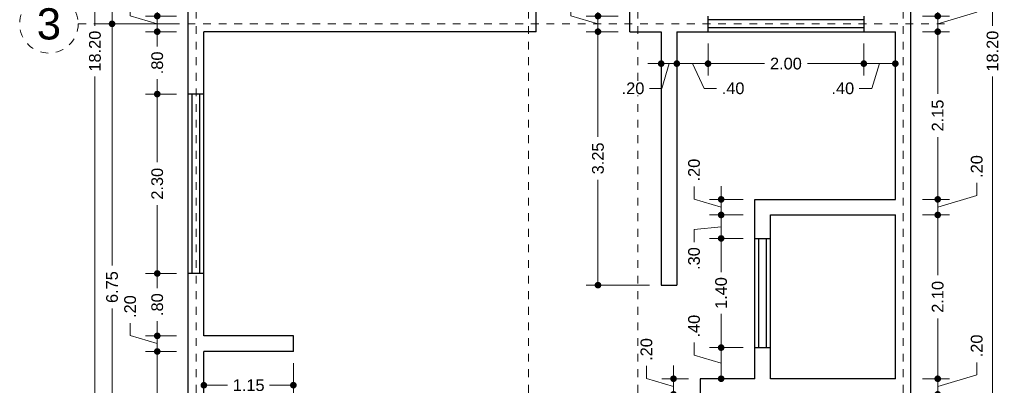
# Model space of a CAD drawing. Header units: millimetres. Extents: x -2.4 to 10.2, y -6 to 15.
# Tile 4 of 6: x -2.4 to 10.2, y 1 to 5.7. Entities that reach past the tile are written whole.
import ezdxf
from ezdxf.enums import TextEntityAlignment as Align

# ---------------------------------------------------------------- set-up
doc = ezdxf.new("R2010")
doc.units = ezdxf.units.MM
doc.header["$LTSCALE"] = 0.001
doc.linetypes.add('CENTER2', pattern=[28.575, 19.05, -3.175, 3.175, -3.175])
for name, color, linetype, lineweight in [('Cotas', 7, 'Continuous', 18), ('Ejes', 7, 'CENTER2', 5), ('Muros', 7, 'Continuous', 30), ('Ventanas', 250, 'Continuous', 25)]:
    doc.layers.add(name, color=color, linetype=linetype, lineweight=lineweight)
doc.styles.get("Standard").update_dxf_attribs({"font": 'arial.ttf'})
doc.dimstyles.new('1-100', dxfattribs={"dimscale": 100, "dimtxt": 0.0015, "dimasz": 0.00085, "dimexe": 0.0015, "dimexo": 0.0015, "dimgap": 0.0008, "dimtad": 0, "dimzin": 4, "dimdsep": 46, "dimtxsty": 'Standard', "dimblk": 'DOT', "dimcen": 0.0009, "dimclrd": 256, "dimclre": 256, "dimclrt": 256, "dimadec": 0, "dimazin": 0, "dimtfac": 1, "dimtofl": 0, "dimtmove": 1, "dimatfit": 2, "dimfxl": 0.0015, "dimtfill": 1, "dimtolj": 1, "dimtzin": 4, "dimlwd": -1, "dimlwe": -1, "dimarcsym": 0})

# ---------------------------------------------------------------- blocks, each defined once
blk = doc.blocks.new('_DOT')
at = {"color": 0, "linetype": 'ByBlock'}
blk.add_line((-0.5, 0), (-1, 0), dxfattribs=at)
at = {"color": 0, "linetype": 'ByBlock', "const_width": 0.5}
blk.add_lwpolyline([(-0.25, 0, 1), (0.25, 0, 1)], format="xyb", close=True, dxfattribs=at)
blk = doc.blocks.new('*D89')
at = {"layer": 'Cotas', "transparency": 16777216}
for p, q in [((-0.361, 14.4), (-1.555, 14.4)), ((-1.405, 14.315), (-1.405, 5.626)), ((-1.405, -3.715), (-1.405, 4.974)), ((3.9, -3.8), (-1.555, -3.8))]:
    blk.add_line(p, q, dxfattribs=at)
at = {"layer": 'Defpoints', "color": 0, "transparency": 16777216}
for p in [(-1.405, 14.4), (-0.211, 14.4), (4.05, -3.8)]:
    blk.add_point(p, dxfattribs=at)
at = {"layer": 'Cotas', "transparency": 16777216, "xscale": 0.08499999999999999, "yscale": 0.08499999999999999, "zscale": 0.08499999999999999}
for p, rotation in [((-1.405, 14.4), 90), ((-1.405, -3.8), 270)]:
    blk.add_blockref('_DOT', p, dxfattribs=dict(at, rotation=rotation))
at = {"layer": 'Cotas', "transparency": 16777216, "insert": (-1.405, 5.3), "char_height": 0.15, "attachment_point": 5, "rotation": 90, "bg_fill": 3, "box_fill_scale": 1.1, "bg_fill_color": 256, "bg_fill_true_color": 13158600, "bg_fill_transparency": 0}
blk.add_mtext('\\A1;18.20', dxfattribs=at)
blk = doc.blocks.new('*D91')
at = {"layer": 'Cotas', "transparency": 16777216}
for p, q in [((-0.36, 9.85), (-1.336, 9.85)), ((-1.186, 9.765), (-1.186, 8.028)), ((-1.186, 5.735), (-1.186, 7.472)), ((-0.36, 5.65), (-1.336, 5.65))]:
    blk.add_line(p, q, dxfattribs=at)
at = {"layer": 'Defpoints', "color": 0, "transparency": 16777216}
for p in [(-0.21, 9.85), (-1.186, 5.65), (-0.21, 5.65)]:
    blk.add_point(p, dxfattribs=at)
at = {"layer": 'Cotas', "transparency": 16777216, "xscale": 0.08499999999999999, "yscale": 0.08499999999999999, "zscale": 0.08499999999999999}
for p, rotation in [((-1.186, 9.85), 90), ((-1.186, 5.65), 270)]:
    blk.add_blockref('_DOT', p, dxfattribs=dict(at, rotation=rotation))
at = {"layer": 'Cotas', "transparency": 16777216, "insert": (-1.186, 7.75), "char_height": 0.15, "attachment_point": 5, "rotation": 90, "bg_fill": 3, "box_fill_scale": 1.1, "bg_fill_color": 256, "bg_fill_true_color": 13158600, "bg_fill_transparency": 0}
blk.add_mtext('\\A1;4.20', dxfattribs=at)
blk = doc.blocks.new('*D92')
at = {"layer": 'Cotas', "transparency": 16777216}
for p, q in [((-0.36, 5.65), (-1.336, 5.65)), ((-1.186, 5.565), (-1.186, 2.551)), ((-1.186, -1.015), (-1.186, 1.999)), ((-0.36, -1.1), (-1.336, -1.1))]:
    blk.add_line(p, q, dxfattribs=at)
at = {"layer": 'Defpoints', "color": 0, "transparency": 16777216}
for p in [(-0.21, 5.65), (-1.186, -1.1), (-0.21, -1.1)]:
    blk.add_point(p, dxfattribs=at)
at = {"layer": 'Cotas', "transparency": 16777216, "xscale": 0.08499999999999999, "yscale": 0.08499999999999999, "zscale": 0.08499999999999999}
for p, rotation in [((-1.186, 5.65), 90), ((-1.186, -1.1), 270)]:
    blk.add_blockref('_DOT', p, dxfattribs=dict(at, rotation=rotation))
at = {"layer": 'Cotas', "transparency": 16777216, "insert": (-1.186, 2.275), "char_height": 0.15, "attachment_point": 5, "rotation": 90, "bg_fill": 3, "box_fill_scale": 1.1, "bg_fill_color": 256, "bg_fill_true_color": 13158600, "bg_fill_transparency": 0}
blk.add_mtext('\\A1;6.75', dxfattribs=at)
blk = doc.blocks.new('*D94')
at = {"layer": 'Cotas', "transparency": 16777216}
for p, q in [((-0.36, 1.45), (-0.757, 1.45)), ((-0.607, 1.365), (-0.607, 0.502)), ((-0.607, -0.915), (-0.607, -0.052)), ((-0.36, -1), (-0.757, -1))]:
    blk.add_line(p, q, dxfattribs=at)
at = {"layer": 'Defpoints', "color": 0, "transparency": 16777216}
for p in [(-0.607, 1.45), (-0.21, 1.45), (-0.21, -1)]:
    blk.add_point(p, dxfattribs=at)
at = {"layer": 'Cotas', "transparency": 16777216, "xscale": 0.08499999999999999, "yscale": 0.08499999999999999, "zscale": 0.08499999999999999}
for p, rotation in [((-0.607, 1.45), 90), ((-0.607, -1), 270)]:
    blk.add_blockref('_DOT', p, dxfattribs=dict(at, rotation=rotation))
at = {"layer": 'Cotas', "transparency": 16777216, "insert": (-0.607, 0.225), "char_height": 0.15, "attachment_point": 5, "rotation": 90, "bg_fill": 3, "box_fill_scale": 1.1, "bg_fill_color": 256, "bg_fill_true_color": 13158600, "bg_fill_transparency": 0}
blk.add_mtext('\\A1;2.45', dxfattribs=at)
blk = doc.blocks.new('*D95')
at = {"layer": 'Cotas', "transparency": 16777216}
for p, q in [((-0.954, 1.654), (-0.954, 1.814)), ((-0.607, 1.735), (-0.607, 1.82)), ((-0.607, 1.55), (-0.954, 1.654)), ((-0.36, 1.65), (-0.757, 1.65)), ((-0.607, 1.45), (-0.607, 1.65)), ((-0.36, 1.45), (-0.757, 1.45)), ((-0.607, 1.365), (-0.607, 1.28))]:
    blk.add_line(p, q, dxfattribs=at)
at = {"layer": 'Defpoints', "color": 0, "transparency": 16777216}
for p in [(-0.607, 1.65), (-0.21, 1.65), (-0.21, 1.45)]:
    blk.add_point(p, dxfattribs=at)
at = {"layer": 'Cotas', "transparency": 16777216, "xscale": 0.08499999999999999, "yscale": 0.08499999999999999, "zscale": 0.08499999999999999}
for p, rotation in [((-0.607, 1.65), 270), ((-0.607, 1.45), 90)]:
    blk.add_blockref('_DOT', p, dxfattribs=dict(at, rotation=rotation))
at = {"layer": 'Cotas', "transparency": 16777216, "insert": (-0.954, 2.025), "char_height": 0.15, "attachment_point": 5, "rotation": 90, "bg_fill": 3, "box_fill_scale": 1.1, "bg_fill_color": 256, "bg_fill_true_color": 13158600, "bg_fill_transparency": 0}
blk.add_mtext('\\A1;.20', dxfattribs=at)
blk = doc.blocks.new('*D96')
at = {"layer": 'Cotas', "transparency": 16777216}
for p, q in [((-0.36, 2.45), (-0.757, 2.45)), ((-0.607, 2.365), (-0.607, 2.261)), ((-0.607, 1.735), (-0.607, 1.839)), ((-0.36, 1.65), (-0.757, 1.65))]:
    blk.add_line(p, q, dxfattribs=at)
at = {"layer": 'Defpoints', "color": 0, "transparency": 16777216}
for p in [(-0.607, 2.45), (-0.21, 2.45), (-0.21, 1.65)]:
    blk.add_point(p, dxfattribs=at)
at = {"layer": 'Cotas', "transparency": 16777216, "xscale": 0.08499999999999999, "yscale": 0.08499999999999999, "zscale": 0.08499999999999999}
for p, rotation in [((-0.607, 2.45), 90), ((-0.607, 1.65), 270)]:
    blk.add_blockref('_DOT', p, dxfattribs=dict(at, rotation=rotation))
at = {"layer": 'Cotas', "transparency": 16777216, "insert": (-0.607, 2.05), "char_height": 0.15, "attachment_point": 5, "rotation": 90, "bg_fill": 3, "box_fill_scale": 1.1, "bg_fill_color": 256, "bg_fill_true_color": 13158600, "bg_fill_transparency": 0}
blk.add_mtext('\\A1;.80', dxfattribs=at)
blk = doc.blocks.new('*D97')
at = {"layer": 'Cotas', "transparency": 16777216}
for p, q in [((-0.36, 4.75), (-0.757, 4.75)), ((-0.607, 4.665), (-0.607, 3.876)), ((-0.607, 2.535), (-0.607, 3.324)), ((-0.36, 2.45), (-0.757, 2.45))]:
    blk.add_line(p, q, dxfattribs=at)
at = {"layer": 'Defpoints', "color": 0, "transparency": 16777216}
for p in [(-0.607, 4.75), (-0.21, 4.75), (-0.21, 2.45)]:
    blk.add_point(p, dxfattribs=at)
at = {"layer": 'Cotas', "transparency": 16777216, "xscale": 0.08499999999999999, "yscale": 0.08499999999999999, "zscale": 0.08499999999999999}
for p, rotation in [((-0.607, 4.75), 90), ((-0.607, 2.45), 270)]:
    blk.add_blockref('_DOT', p, dxfattribs=dict(at, rotation=rotation))
at = {"layer": 'Cotas', "transparency": 16777216, "insert": (-0.607, 3.6), "char_height": 0.15, "attachment_point": 5, "rotation": 90, "bg_fill": 3, "box_fill_scale": 1.1, "bg_fill_color": 256, "bg_fill_true_color": 13158600, "bg_fill_transparency": 0}
blk.add_mtext('\\A1;2.30', dxfattribs=at)
blk = doc.blocks.new('*D98')
at = {"layer": 'Cotas', "transparency": 16777216}
for p, q in [((-0.36, 5.55), (-0.757, 5.55)), ((-0.607, 5.465), (-0.607, 5.361)), ((-0.607, 4.835), (-0.607, 4.939)), ((-0.36, 4.75), (-0.757, 4.75))]:
    blk.add_line(p, q, dxfattribs=at)
at = {"layer": 'Defpoints', "color": 0, "transparency": 16777216}
for p in [(-0.607, 5.55), (-0.21, 5.55), (-0.21, 4.75)]:
    blk.add_point(p, dxfattribs=at)
at = {"layer": 'Cotas', "transparency": 16777216, "xscale": 0.08499999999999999, "yscale": 0.08499999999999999, "zscale": 0.08499999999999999}
for p, rotation in [((-0.607, 5.55), 90), ((-0.607, 4.75), 270)]:
    blk.add_blockref('_DOT', p, dxfattribs=dict(at, rotation=rotation))
at = {"layer": 'Cotas', "transparency": 16777216, "insert": (-0.607, 5.15), "char_height": 0.15, "attachment_point": 5, "rotation": 90, "bg_fill": 3, "box_fill_scale": 1.1, "bg_fill_color": 256, "bg_fill_true_color": 13158600, "bg_fill_transparency": 0}
blk.add_mtext('\\A1;.80', dxfattribs=at)
blk = doc.blocks.new('*D99')
at = {"layer": 'Cotas', "transparency": 16777216}
for p, q in [((-0.954, 5.754), (-0.954, 5.914)), ((-0.607, 5.835), (-0.607, 5.92)), ((-0.607, 5.65), (-0.954, 5.754)), ((-0.36, 5.75), (-0.757, 5.75)), ((-0.607, 5.55), (-0.607, 5.75)), ((-0.36, 5.55), (-0.757, 5.55)), ((-0.607, 5.465), (-0.607, 5.38))]:
    blk.add_line(p, q, dxfattribs=at)
at = {"layer": 'Defpoints', "color": 0, "transparency": 16777216}
for p in [(-0.607, 5.75), (-0.21, 5.75), (-0.21, 5.55)]:
    blk.add_point(p, dxfattribs=at)
at = {"layer": 'Cotas', "transparency": 16777216, "xscale": 0.08499999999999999, "yscale": 0.08499999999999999, "zscale": 0.08499999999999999}
for p, rotation in [((-0.607, 5.75), 270), ((-0.607, 5.55), 90)]:
    blk.add_blockref('_DOT', p, dxfattribs=dict(at, rotation=rotation))
at = {"layer": 'Cotas', "transparency": 16777216, "insert": (-0.954, 6.125), "char_height": 0.15, "attachment_point": 5, "rotation": 90, "bg_fill": 3, "box_fill_scale": 1.1, "bg_fill_color": 256, "bg_fill_true_color": 13158600, "bg_fill_transparency": 0}
blk.add_mtext('\\A1;.20', dxfattribs=at)
blk = doc.blocks.new('*D108')
at = {"layer": 'Cotas', "transparency": 16777216}
for p, q in [((-0.01, 1.3), (-0.01, 0.867)), ((1.137, 1.3), (1.137, 0.867)), ((0.075, 1.017), (0.295, 1.017)), ((1.052, 1.017), (0.832, 1.017))]:
    blk.add_line(p, q, dxfattribs=at)
at = {"layer": 'Defpoints', "color": 0, "transparency": 16777216}
for p in [(-0.01, 1.45), (1.137, 1.45), (1.137, 1.017)]:
    blk.add_point(p, dxfattribs=at)
at = {"layer": 'Cotas', "transparency": 16777216, "xscale": 0.08499999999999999, "yscale": 0.08499999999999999, "zscale": 0.08499999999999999, "rotation": 180}
blk.add_blockref('_DOT', (-0.01, 1.017), dxfattribs=at)
at = {"layer": 'Cotas', "transparency": 16777216, "xscale": 0.08499999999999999, "yscale": 0.08499999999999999, "zscale": 0.08499999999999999}
blk.add_blockref('_DOT', (1.137, 1.017), dxfattribs=at)
at = {"layer": 'Cotas', "transparency": 16777216, "insert": (0.564, 1.017), "char_height": 0.15, "attachment_point": 5, "bg_fill": 3, "box_fill_scale": 1.1, "bg_fill_color": 256, "bg_fill_true_color": 13158600, "bg_fill_transparency": 0}
blk.add_mtext('\\A1;1.15', dxfattribs=at)
blk = doc.blocks.new('*D122')
at = {"layer": 'Cotas', "transparency": 16777216}
for p, q in [((5.661, 1.104), (5.661, 1.264)), ((6.008, 1.185), (6.008, 1.27)), ((6.008, 1), (5.661, 1.104)), ((6.2, 1.1), (5.858, 1.1)), ((6.008, 0.9), (6.008, 1.1)), ((6.2, 0.9), (5.858, 0.9)), ((6.008, 0.815), (6.008, 0.73))]:
    blk.add_line(p, q, dxfattribs=at)
at = {"layer": 'Defpoints', "color": 0, "transparency": 16777216}
for p in [(6.008, 1.1), (6.35, 1.1), (6.35, 0.9)]:
    blk.add_point(p, dxfattribs=at)
at = {"layer": 'Cotas', "transparency": 16777216, "xscale": 0.08499999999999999, "yscale": 0.08499999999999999, "zscale": 0.08499999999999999}
for p, rotation in [((6.008, 1.1), 270), ((6.008, 0.9), 90)]:
    blk.add_blockref('_DOT', p, dxfattribs=dict(at, rotation=rotation))
at = {"layer": 'Cotas', "transparency": 16777216, "insert": (5.661, 1.475), "char_height": 0.15, "attachment_point": 5, "rotation": 90, "bg_fill": 3, "box_fill_scale": 1.1, "bg_fill_color": 256, "bg_fill_true_color": 13158600, "bg_fill_transparency": 0}
blk.add_mtext('\\A1;.20', dxfattribs=at)
blk = doc.blocks.new('*D123')
at = {"layer": 'Cotas', "transparency": 16777216}
for p, q in [((6.271, 1.403), (6.271, 1.563)), ((6.618, 1.299), (6.271, 1.403)), ((6.9, 1.499), (6.468, 1.499)), ((6.618, 1.185), (6.618, 1.414)), ((6.9, 1.1), (6.468, 1.1))]:
    blk.add_line(p, q, dxfattribs=at)
at = {"layer": 'Defpoints', "color": 0, "transparency": 16777216}
for p in [(6.618, 1.499), (7.05, 1.499), (7.05, 1.1)]:
    blk.add_point(p, dxfattribs=at)
at = {"layer": 'Cotas', "transparency": 16777216, "xscale": 0.08499999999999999, "yscale": 0.08499999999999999, "zscale": 0.08499999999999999}
for p, rotation in [((6.618, 1.499), 90), ((6.618, 1.1), 270)]:
    blk.add_blockref('_DOT', p, dxfattribs=dict(at, rotation=rotation))
at = {"layer": 'Cotas', "transparency": 16777216, "insert": (6.271, 1.774), "char_height": 0.15, "attachment_point": 5, "rotation": 90, "bg_fill": 3, "box_fill_scale": 1.1, "bg_fill_color": 256, "bg_fill_true_color": 13158600, "bg_fill_transparency": 0}
blk.add_mtext('\\A1;.40', dxfattribs=at)
blk = doc.blocks.new('*D124')
at = {"layer": 'Cotas', "transparency": 16777216}
for p, q in [((6.9, 2.899), (6.468, 2.899)), ((6.618, 2.814), (6.618, 2.466)), ((6.618, 1.584), (6.618, 1.931)), ((6.9, 1.499), (6.468, 1.499))]:
    blk.add_line(p, q, dxfattribs=at)
at = {"layer": 'Defpoints', "color": 0, "transparency": 16777216}
for p in [(6.618, 2.899), (7.05, 2.899), (7.05, 1.499)]:
    blk.add_point(p, dxfattribs=at)
at = {"layer": 'Cotas', "transparency": 16777216, "xscale": 0.08499999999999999, "yscale": 0.08499999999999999, "zscale": 0.08499999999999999}
for p, rotation in [((6.618, 2.899), 90), ((6.618, 1.499), 270)]:
    blk.add_blockref('_DOT', p, dxfattribs=dict(at, rotation=rotation))
at = {"layer": 'Cotas', "transparency": 16777216, "insert": (6.618, 2.199), "char_height": 0.15, "attachment_point": 5, "rotation": 90, "bg_fill": 3, "box_fill_scale": 1.1, "bg_fill_color": 256, "bg_fill_true_color": 13158600, "bg_fill_transparency": 0}
blk.add_mtext('\\A1;1.40', dxfattribs=at)
blk = doc.blocks.new('*D125')
at = {"layer": 'Cotas', "transparency": 16777216}
for p, q in [((6.271, 3.404), (6.271, 3.564)), ((6.618, 3.485), (6.618, 3.57)), ((6.618, 3.3), (6.271, 3.404)), ((6.9, 3.4), (6.468, 3.4)), ((6.618, 3.2), (6.618, 3.4)), ((6.9, 3.2), (6.468, 3.2)), ((6.618, 3.115), (6.618, 3.03))]:
    blk.add_line(p, q, dxfattribs=at)
at = {"layer": 'Defpoints', "color": 0, "transparency": 16777216}
for p in [(6.618, 3.4), (7.05, 3.4), (7.05, 3.2)]:
    blk.add_point(p, dxfattribs=at)
at = {"layer": 'Cotas', "transparency": 16777216, "xscale": 0.08499999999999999, "yscale": 0.08499999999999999, "zscale": 0.08499999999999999}
for p, rotation in [((6.618, 3.4), 270), ((6.618, 3.2), 90)]:
    blk.add_blockref('_DOT', p, dxfattribs=dict(at, rotation=rotation))
at = {"layer": 'Cotas', "transparency": 16777216, "insert": (6.271, 3.775), "char_height": 0.15, "attachment_point": 5, "rotation": 90, "bg_fill": 3, "box_fill_scale": 1.1, "bg_fill_color": 256, "bg_fill_true_color": 13158600, "bg_fill_transparency": 0}
blk.add_mtext('\\A1;.20', dxfattribs=at)
blk = doc.blocks.new('*D126')
at = {"layer": 'Cotas', "transparency": 16777216}
for p, q in [((6.618, 3.285), (6.618, 3.37)), ((6.9, 3.2), (6.468, 3.2)), ((6.618, 3.2), (6.618, 2.899)), ((6.618, 3.049), (6.271, 3.012)), ((6.271, 3.012), (6.271, 2.852)), ((6.9, 2.899), (6.468, 2.899)), ((6.618, 2.814), (6.618, 2.729))]:
    blk.add_line(p, q, dxfattribs=at)
at = {"layer": 'Defpoints', "color": 0, "transparency": 16777216}
for p in [(7.05, 3.2), (6.618, 2.899), (7.05, 2.899)]:
    blk.add_point(p, dxfattribs=at)
at = {"layer": 'Cotas', "transparency": 16777216, "xscale": 0.08499999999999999, "yscale": 0.08499999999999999, "zscale": 0.08499999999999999}
for p, rotation in [((6.618, 3.2), 270), ((6.618, 2.899), 90)]:
    blk.add_blockref('_DOT', p, dxfattribs=dict(at, rotation=rotation))
at = {"layer": 'Cotas', "transparency": 16777216, "insert": (6.271, 2.641), "char_height": 0.15, "attachment_point": 5, "rotation": 90, "bg_fill": 3, "box_fill_scale": 1.1, "bg_fill_color": 256, "bg_fill_true_color": 13158600, "bg_fill_transparency": 0}
blk.add_mtext('\\A1;.30', dxfattribs=at)
blk = doc.blocks.new('*D132')
at = {"layer": 'Cotas', "transparency": 16777216}
for p, q in [((5.3, 5.55), (4.89, 5.55)), ((5.04, 5.465), (5.04, 4.2)), ((5.04, 2.385), (5.04, 3.65)), ((5.7, 2.3), (4.89, 2.3))]:
    blk.add_line(p, q, dxfattribs=at)
at = {"layer": 'Defpoints', "color": 0, "transparency": 16777216}
for p in [(5.04, 5.55), (5.45, 5.55), (5.85, 2.3)]:
    blk.add_point(p, dxfattribs=at)
at = {"layer": 'Cotas', "transparency": 16777216, "xscale": 0.08499999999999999, "yscale": 0.08499999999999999, "zscale": 0.08499999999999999}
for p, rotation in [((5.04, 5.55), 90), ((5.04, 2.3), 270)]:
    blk.add_blockref('_DOT', p, dxfattribs=dict(at, rotation=rotation))
at = {"layer": 'Cotas', "transparency": 16777216, "insert": (5.04, 3.925), "char_height": 0.15, "attachment_point": 5, "rotation": 90, "bg_fill": 3, "box_fill_scale": 1.1, "bg_fill_color": 256, "bg_fill_true_color": 13158600, "bg_fill_transparency": 0}
blk.add_mtext('\\A1;3.25', dxfattribs=at)
blk = doc.blocks.new('*D133')
at = {"layer": 'Cotas', "transparency": 16777216}
for p, q in [((4.694, 5.754), (4.694, 5.914)), ((5.04, 5.835), (5.04, 5.92)), ((5.04, 5.65), (4.694, 5.754)), ((5.3, 5.75), (4.89, 5.75)), ((5.04, 5.55), (5.04, 5.75)), ((5.3, 5.55), (4.89, 5.55)), ((5.04, 5.465), (5.04, 5.38))]:
    blk.add_line(p, q, dxfattribs=at)
at = {"layer": 'Defpoints', "color": 0, "transparency": 16777216}
for p in [(5.04, 5.75), (5.45, 5.75), (5.45, 5.55)]:
    blk.add_point(p, dxfattribs=at)
at = {"layer": 'Cotas', "transparency": 16777216, "xscale": 0.08499999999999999, "yscale": 0.08499999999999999, "zscale": 0.08499999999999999}
for p, rotation in [((5.04, 5.75), 270), ((5.04, 5.55), 90)]:
    blk.add_blockref('_DOT', p, dxfattribs=dict(at, rotation=rotation))
at = {"layer": 'Cotas', "transparency": 16777216, "insert": (4.694, 6.125), "char_height": 0.15, "attachment_point": 5, "rotation": 90, "bg_fill": 3, "box_fill_scale": 1.1, "bg_fill_color": 256, "bg_fill_true_color": 13158600, "bg_fill_transparency": 0}
blk.add_mtext('\\A1;.20', dxfattribs=at)
blk = doc.blocks.new('*D162')
at = {"layer": 'Cotas', "transparency": 16777216}
for p, q in [((6.05, 5.4), (6.05, 4.99)), ((6.45, 5.4), (6.45, 4.99)), ((6.135, 5.14), (6.365, 5.14)), ((6.25, 5.14), (6.4, 4.823)), ((6.4, 4.823), (6.56, 4.823))]:
    blk.add_line(p, q, dxfattribs=at)
at = {"layer": 'Defpoints', "color": 0, "transparency": 16777216}
for p in [(6.05, 5.55), (6.45, 5.55), (6.45, 5.14)]:
    blk.add_point(p, dxfattribs=at)
at = {"layer": 'Cotas', "transparency": 16777216, "xscale": 0.08499999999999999, "yscale": 0.08499999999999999, "zscale": 0.08499999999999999, "rotation": 180}
blk.add_blockref('_DOT', (6.05, 5.14), dxfattribs=at)
at = {"layer": 'Cotas', "transparency": 16777216, "xscale": 0.08499999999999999, "yscale": 0.08499999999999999, "zscale": 0.08499999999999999}
blk.add_blockref('_DOT', (6.45, 5.14), dxfattribs=at)
at = {"layer": 'Cotas', "transparency": 16777216, "insert": (6.771, 4.823), "char_height": 0.15, "attachment_point": 5, "bg_fill": 3, "box_fill_scale": 1.1, "bg_fill_color": 256, "bg_fill_true_color": 13158600, "bg_fill_transparency": 0}
blk.add_mtext('\\A1;.40', dxfattribs=at)
blk = doc.blocks.new('*D163')
at = {"layer": 'Cotas', "transparency": 16777216}
for p, q in [((6.45, 5.4), (6.45, 4.99)), ((8.446, 5.4), (8.446, 4.99)), ((6.535, 5.14), (7.172, 5.14)), ((8.361, 5.14), (7.724, 5.14))]:
    blk.add_line(p, q, dxfattribs=at)
at = {"layer": 'Defpoints', "color": 0, "transparency": 16777216}
for p in [(6.45, 5.55), (8.446, 5.55), (8.446, 5.14)]:
    blk.add_point(p, dxfattribs=at)
at = {"layer": 'Cotas', "transparency": 16777216, "xscale": 0.08499999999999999, "yscale": 0.08499999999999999, "zscale": 0.08499999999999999, "rotation": 180}
blk.add_blockref('_DOT', (6.45, 5.14), dxfattribs=at)
at = {"layer": 'Cotas', "transparency": 16777216, "xscale": 0.08499999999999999, "yscale": 0.08499999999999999, "zscale": 0.08499999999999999}
blk.add_blockref('_DOT', (8.446, 5.14), dxfattribs=at)
at = {"layer": 'Cotas', "transparency": 16777216, "insert": (7.448, 5.14), "char_height": 0.15, "attachment_point": 5, "bg_fill": 3, "box_fill_scale": 1.1, "bg_fill_color": 256, "bg_fill_true_color": 13158600, "bg_fill_transparency": 0}
blk.add_mtext('\\A1;2.00', dxfattribs=at)
blk = doc.blocks.new('*D164')
at = {"layer": 'Cotas', "transparency": 16777216}
for p, q in [((8.446, 5.4), (8.446, 4.99)), ((8.85, 5.4), (8.85, 4.99)), ((8.531, 5.14), (8.765, 5.14)), ((8.648, 5.14), (8.548, 4.823)), ((8.548, 4.823), (8.388, 4.823))]:
    blk.add_line(p, q, dxfattribs=at)
at = {"layer": 'Defpoints', "color": 0, "transparency": 16777216}
for p in [(8.446, 5.55), (8.85, 5.55), (8.85, 5.14)]:
    blk.add_point(p, dxfattribs=at)
at = {"layer": 'Cotas', "transparency": 16777216, "xscale": 0.08499999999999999, "yscale": 0.08499999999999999, "zscale": 0.08499999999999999, "rotation": 180}
blk.add_blockref('_DOT', (8.446, 5.14), dxfattribs=at)
at = {"layer": 'Cotas', "transparency": 16777216, "xscale": 0.08499999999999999, "yscale": 0.08499999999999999, "zscale": 0.08499999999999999}
blk.add_blockref('_DOT', (8.85, 5.14), dxfattribs=at)
at = {"layer": 'Cotas', "transparency": 16777216, "insert": (8.177, 4.823), "char_height": 0.15, "attachment_point": 5, "bg_fill": 3, "box_fill_scale": 1.1, "bg_fill_color": 256, "bg_fill_true_color": 13158600, "bg_fill_transparency": 0}
blk.add_mtext('\\A1;.40', dxfattribs=at)
blk = doc.blocks.new('*D165')
at = {"layer": 'Cotas', "transparency": 16777216}
for p, q in [((5.85, 5.4), (5.85, 4.99)), ((6.05, 5.4), (6.05, 4.99)), ((5.765, 5.14), (5.68, 5.14)), ((6.05, 5.14), (5.85, 5.14)), ((5.95, 5.14), (5.86, 4.823)), ((6.135, 5.14), (6.22, 5.14)), ((5.86, 4.823), (5.7, 4.823))]:
    blk.add_line(p, q, dxfattribs=at)
at = {"layer": 'Defpoints', "color": 0, "transparency": 16777216}
for p in [(5.85, 5.55), (6.05, 5.55), (5.85, 5.14)]:
    blk.add_point(p, dxfattribs=at)
at = {"layer": 'Cotas', "transparency": 16777216, "xscale": 0.08499999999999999, "yscale": 0.08499999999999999, "zscale": 0.08499999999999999}
blk.add_blockref('_DOT', (5.85, 5.14), dxfattribs=at)
at = {"layer": 'Cotas', "transparency": 16777216, "xscale": 0.08499999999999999, "yscale": 0.08499999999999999, "zscale": 0.08499999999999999, "rotation": 180}
blk.add_blockref('_DOT', (6.05, 5.14), dxfattribs=at)
at = {"layer": 'Cotas', "transparency": 16777216, "insert": (5.489, 4.823), "char_height": 0.15, "attachment_point": 5, "bg_fill": 3, "box_fill_scale": 1.1, "bg_fill_color": 256, "bg_fill_true_color": 13158600, "bg_fill_transparency": 0}
blk.add_mtext('\\A1;.20', dxfattribs=at)
blk = doc.blocks.new('*D168')
at = {"layer": 'Cotas', "transparency": 16777216}
for p, q in [((9.2, 14.4), (10.246, 14.4)), ((10.096, 14.315), (10.096, 5.626)), ((10.096, -3.715), (10.096, 4.974)), ((9.2, -3.8), (10.246, -3.8))]:
    blk.add_line(p, q, dxfattribs=at)
at = {"layer": 'Defpoints', "color": 0, "transparency": 16777216}
for p in [(9.05, 14.4), (10.096, 14.4), (9.05, -3.8)]:
    blk.add_point(p, dxfattribs=at)
at = {"layer": 'Cotas', "transparency": 16777216, "xscale": 0.08499999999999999, "yscale": 0.08499999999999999, "zscale": 0.08499999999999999}
for p, rotation in [((10.096, 14.4), 90), ((10.096, -3.8), 270)]:
    blk.add_blockref('_DOT', p, dxfattribs=dict(at, rotation=rotation))
at = {"layer": 'Cotas', "transparency": 16777216, "insert": (10.096, 5.3), "char_height": 0.15, "attachment_point": 5, "rotation": 90, "bg_fill": 3, "box_fill_scale": 1.1, "bg_fill_color": 256, "bg_fill_true_color": 13158600, "bg_fill_transparency": 0}
blk.add_mtext('\\A1;18.20', dxfattribs=at)
blk = doc.blocks.new('*D173')
at = {"layer": 'Cotas', "transparency": 16777216}
for p, q in [((9.393, 1.185), (9.393, 1.27)), ((9.893, 1.15), (9.893, 1.31)), ((9.393, 1), (9.893, 1.15)), ((9.2, 1.1), (9.543, 1.1)), ((9.393, 0.9), (9.393, 1.1)), ((9.2, 0.9), (9.543, 0.9)), ((9.393, 0.815), (9.393, 0.73))]:
    blk.add_line(p, q, dxfattribs=at)
at = {"layer": 'Defpoints', "color": 0, "transparency": 16777216}
for p in [(9.05, 1.1), (9.393, 1.1), (9.05, 0.9)]:
    blk.add_point(p, dxfattribs=at)
at = {"layer": 'Cotas', "transparency": 16777216, "xscale": 0.08499999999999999, "yscale": 0.08499999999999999, "zscale": 0.08499999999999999}
for p, rotation in [((9.393, 1.1), 270), ((9.393, 0.9), 90)]:
    blk.add_blockref('_DOT', p, dxfattribs=dict(at, rotation=rotation))
at = {"layer": 'Cotas', "transparency": 16777216, "insert": (9.893, 1.521), "char_height": 0.15, "attachment_point": 5, "rotation": 90, "bg_fill": 3, "box_fill_scale": 1.1, "bg_fill_color": 256, "bg_fill_true_color": 13158600, "bg_fill_transparency": 0}
blk.add_mtext('\\A1;.20', dxfattribs=at)
blk = doc.blocks.new('*D174')
at = {"layer": 'Cotas', "transparency": 16777216}
for p, q in [((9.2, 3.2), (9.543, 3.2)), ((9.393, 3.115), (9.393, 2.426)), ((9.393, 1.185), (9.393, 1.874)), ((9.2, 1.1), (9.543, 1.1))]:
    blk.add_line(p, q, dxfattribs=at)
at = {"layer": 'Defpoints', "color": 0, "transparency": 16777216}
for p in [(9.05, 3.2), (9.393, 3.2), (9.05, 1.1)]:
    blk.add_point(p, dxfattribs=at)
at = {"layer": 'Cotas', "transparency": 16777216, "xscale": 0.08499999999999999, "yscale": 0.08499999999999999, "zscale": 0.08499999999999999}
for p, rotation in [((9.393, 3.2), 90), ((9.393, 1.1), 270)]:
    blk.add_blockref('_DOT', p, dxfattribs=dict(at, rotation=rotation))
at = {"layer": 'Cotas', "transparency": 16777216, "insert": (9.393, 2.15), "char_height": 0.15, "attachment_point": 5, "rotation": 90, "bg_fill": 3, "box_fill_scale": 1.1, "bg_fill_color": 256, "bg_fill_true_color": 13158600, "bg_fill_transparency": 0}
blk.add_mtext('\\A1;2.10', dxfattribs=at)
blk = doc.blocks.new('*D175')
at = {"layer": 'Cotas', "transparency": 16777216}
for p, q in [((9.393, 3.485), (9.393, 3.57)), ((9.893, 3.45), (9.893, 3.61)), ((9.393, 3.3), (9.893, 3.45)), ((9.2, 3.4), (9.543, 3.4)), ((9.393, 3.2), (9.393, 3.4)), ((9.2, 3.2), (9.543, 3.2)), ((9.393, 3.115), (9.393, 3.03))]:
    blk.add_line(p, q, dxfattribs=at)
at = {"layer": 'Defpoints', "color": 0, "transparency": 16777216}
for p in [(9.05, 3.4), (9.393, 3.4), (9.05, 3.2)]:
    blk.add_point(p, dxfattribs=at)
at = {"layer": 'Cotas', "transparency": 16777216, "xscale": 0.08499999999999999, "yscale": 0.08499999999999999, "zscale": 0.08499999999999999}
for p, rotation in [((9.393, 3.4), 270), ((9.393, 3.2), 90)]:
    blk.add_blockref('_DOT', p, dxfattribs=dict(at, rotation=rotation))
at = {"layer": 'Cotas', "transparency": 16777216, "insert": (9.893, 3.821), "char_height": 0.15, "attachment_point": 5, "rotation": 90, "bg_fill": 3, "box_fill_scale": 1.1, "bg_fill_color": 256, "bg_fill_true_color": 13158600, "bg_fill_transparency": 0}
blk.add_mtext('\\A1;.20', dxfattribs=at)
blk = doc.blocks.new('*D176')
at = {"layer": 'Cotas', "transparency": 16777216}
for p, q in [((9.2, 5.55), (9.543, 5.55)), ((9.393, 5.465), (9.393, 4.752)), ((9.393, 3.485), (9.393, 4.198)), ((9.2, 3.4), (9.543, 3.4))]:
    blk.add_line(p, q, dxfattribs=at)
at = {"layer": 'Defpoints', "color": 0, "transparency": 16777216}
for p in [(9.05, 5.55), (9.393, 5.55), (9.05, 3.4)]:
    blk.add_point(p, dxfattribs=at)
at = {"layer": 'Cotas', "transparency": 16777216, "xscale": 0.08499999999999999, "yscale": 0.08499999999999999, "zscale": 0.08499999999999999}
for p, rotation in [((9.393, 5.55), 90), ((9.393, 3.4), 270)]:
    blk.add_blockref('_DOT', p, dxfattribs=dict(at, rotation=rotation))
at = {"layer": 'Cotas', "transparency": 16777216, "insert": (9.393, 4.475), "char_height": 0.15, "attachment_point": 5, "rotation": 90, "bg_fill": 3, "box_fill_scale": 1.1, "bg_fill_color": 256, "bg_fill_true_color": 13158600, "bg_fill_transparency": 0}
blk.add_mtext('\\A1;2.15', dxfattribs=at)
blk = doc.blocks.new('*D177')
at = {"layer": 'Cotas', "transparency": 16777216}
for p, q in [((9.893, 5.8), (9.893, 5.96)), ((9.393, 5.835), (9.393, 5.92)), ((9.2, 5.75), (9.543, 5.75)), ((9.393, 5.65), (9.893, 5.8)), ((9.393, 5.55), (9.393, 5.75)), ((9.2, 5.55), (9.543, 5.55)), ((9.393, 5.465), (9.393, 5.38))]:
    blk.add_line(p, q, dxfattribs=at)
at = {"layer": 'Defpoints', "color": 0, "transparency": 16777216}
for p in [(9.05, 5.75), (9.393, 5.75), (9.05, 5.55)]:
    blk.add_point(p, dxfattribs=at)
at = {"layer": 'Cotas', "transparency": 16777216, "xscale": 0.08499999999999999, "yscale": 0.08499999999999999, "zscale": 0.08499999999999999}
for p, rotation in [((9.393, 5.75), 270), ((9.393, 5.55), 90)]:
    blk.add_blockref('_DOT', p, dxfattribs=dict(at, rotation=rotation))
at = {"layer": 'Cotas', "transparency": 16777216, "insert": (9.893, 6.171), "char_height": 0.15, "attachment_point": 5, "rotation": 90, "bg_fill": 3, "box_fill_scale": 1.1, "bg_fill_color": 256, "bg_fill_true_color": 13158600, "bg_fill_transparency": 0}
blk.add_mtext('\\A1;.20', dxfattribs=at)

msp = doc.modelspace()

# ---------------------------------------------------------------- linework, layer by layer
at = {"layer": 'Ejes', "linetype": 'CENTER2'}
for p, q in [((-0.11, -5.279), (-0.11, 14.9)), ((4.15, -5.279), (4.15, 14.9)), ((5.55, -5.279), (5.55, 14.9)), ((8.95, -5.279), (8.95, 14.9)), ((-1.62, 5.65), (9.55, 5.65))]:
    msp.add_line(p, q, dxfattribs=at)
at = {"layer": 'Ejes'}
msp.add_circle((-1.995, 5.65), 0.375, dxfattribs=at)
at = {"layer": 'Muros'}
for p, q in [((-0.21, -1.2), (-0.21, 14.4)), ((9.05, -3.8), (9.05, 14.4)), ((5.45, 5.55), (5.45, 9.75)), ((4.25, 5.55), (4.25, 7.95)), ((4.25, 5.55), (-0.01, 5.55)), ((-0.01, 1.65), (-0.01, 5.55)), ((5.45, 5.55), (5.85, 5.55)), ((5.85, 5.55), (5.85, 2.3)), ((6.05, 5.55), (6.05, 2.3)), ((6.05, 5.55), (8.85, 5.55)), ((8.85, 3.4), (8.85, 5.55)), ((7.05, 1.1), (7.05, 3.4)), ((7.05, 3.4), (8.85, 3.4)), ((7.25, 3.2), (8.85, 3.2)), ((7.25, 1.1), (7.25, 3.2)), ((8.85, 1.1), (8.85, 3.2)), ((5.85, 2.3), (6.05, 2.3)), ((1.137, 1.65), (-0.01, 1.65)), ((1.137, 1.45), (1.137, 1.65)), ((1.137, 1.45), (-0.01, 1.45)), ((-0.01, -1), (-0.01, 1.45)), ((7.05, 1.1), (6.35, 1.1)), ((6.35, 1.1), (6.35, 0.9)), ((8.85, 1.1), (7.25, 1.1))]:
    msp.add_line(p, q, dxfattribs=at)
at = {"layer": 'Ventanas'}
for p, q in [((6.45, 5.55), (6.45, 5.75)), ((8.446, 5.7), (6.45, 5.7)), ((8.446, 5.75), (8.446, 5.55)), ((8.446, 5.6), (6.45, 5.6)), ((-0.01, 4.75), (-0.21, 4.75)), ((-0.16, 2.45), (-0.16, 4.75)), ((-0.06, 2.45), (-0.06, 4.75)), ((7.05, 2.899), (7.25, 2.899)), ((7.1, 1.499), (7.1, 2.899)), ((7.2, 1.499), (7.2, 2.899)), ((-0.01, 2.45), (-0.21, 2.45)), ((7.05, 1.499), (7.25, 1.499))]:
    msp.add_line(p, q, dxfattribs=at)

# ---------------------------------------------------------------- texts
at = {"layer": 'Ejes'}
msp.add_text('3', height=0.4, dxfattribs=at).set_placement((-1.995, 5.65), align=Align.MIDDLE_CENTER)

# ---------------------------------------------------------------- next in the draw order: dimensions: what is measured, and where the dimension line sits
at = {"layer": 'Cotas'}
for base, p1, p2, picture, middle in [((-1.405, 14.4), (4.05, -3.8), (-0.211, 14.4), '*D89', (-1.405, 5.3)), ((10.096, 14.4), (9.05, -3.8), (9.05, 14.4), '*D168', (10.096, 5.3)), ((5.04, 5.55), (5.85, 2.3), (5.45, 5.55), '*D132', (5.04, 3.925)), ((6.618, 3.4), (7.05, 3.2), (7.05, 3.4), '*D125', (6.271, 3.644)), ((6.008, 1.1), (6.35, 0.9), (6.35, 1.1), '*D122', (5.661, 1.344))]:
    dim = msp.add_linear_dim(base=base, p1=p1, p2=p2, angle=90, dimstyle='1-100', dxfattribs=at)
    dim.commit()
    dim.dimension.update_dxf_attribs({"geometry": picture, "text_midpoint": middle})
dim = msp.add_linear_dim(base=(6.45, 5.14), p1=(6.05, 5.55), p2=(6.45, 5.55), dimstyle='1-100', dxfattribs=at)
dim.commit()
dim.dimension.update_dxf_attribs({"geometry": '*D162', "text_midpoint": (6.64, 4.823), "dimtype": 160})

# ---------------------------------------------------------------- next in the draw order: dimensions: what is measured, and where the dimension line sits
for base, p1, p2, picture, middle in [((-1.186, 5.65), (-0.21, 9.85), (-0.21, 5.65), '*D91', (-1.186, 7.75)), ((5.04, 5.75), (5.45, 5.55), (5.45, 5.75), '*D133', (4.694, 5.994)), ((6.618, 1.499), (7.05, 1.1), (7.05, 1.499), '*D123', (6.271, 1.643)), ((9.393, 1.1), (9.05, 0.9), (9.05, 1.1), '*D173', (9.893, 1.39))]:
    dim = msp.add_linear_dim(base=base, p1=p1, p2=p2, angle=90, dimstyle='1-100', dxfattribs=at)
    dim.commit()
    dim.dimension.update_dxf_attribs({"geometry": picture, "text_midpoint": middle})
for base, p1, p2, picture, middle in [((8.446, 5.14), (6.45, 5.55), (8.446, 5.55), '*D163', (7.448, 5.14)), ((1.137, 1.017), (-0.01, 1.45), (1.137, 1.45), '*D108', (0.564, 1.017))]:
    dim = msp.add_linear_dim(base=base, p1=p1, p2=p2, dimstyle='1-100', dxfattribs=at)
    dim.commit()
    dim.dimension.update_dxf_attribs({"geometry": picture, "text_midpoint": middle})

# ---------------------------------------------------------------- next in the draw order: dimensions: what is measured, and where the dimension line sits
for base, p1, p2, picture, middle in [((-1.186, -1.1), (-0.21, 5.65), (-0.21, -1.1), '*D92', (-1.186, 2.275)), ((9.393, 3.2), (9.05, 1.1), (9.05, 3.2), '*D174', (9.393, 2.15)), ((6.618, 2.899), (7.05, 1.499), (7.05, 2.899), '*D124', (6.618, 2.199))]:
    dim = msp.add_linear_dim(base=base, p1=p1, p2=p2, angle=90, dimstyle='1-100', dxfattribs=at)
    dim.commit()
    dim.dimension.update_dxf_attribs({"geometry": picture, "text_midpoint": middle})
for base, p1, p2, picture, middle in [((5.85, 5.14), (6.05, 5.55), (5.85, 5.55), '*D165', (5.62, 4.823)), ((8.85, 5.14), (8.446, 5.55), (8.85, 5.55), '*D164', (8.308, 4.823))]:
    dim = msp.add_linear_dim(base=base, p1=p1, p2=p2, dimstyle='1-100', dxfattribs=at)
    dim.commit()
    dim.dimension.update_dxf_attribs({"geometry": picture, "text_midpoint": middle, "dimtype": 160})

# ---------------------------------------------------------------- next in the draw order: dimensions: what is measured, and where the dimension line sits
for base, p1, p2, picture, middle in [((9.393, 3.4), (9.05, 3.2), (9.05, 3.4), '*D175', (9.893, 3.69)), ((-0.607, 1.45), (-0.21, -1), (-0.21, 1.45), '*D94', (-0.607, 0.225))]:
    dim = msp.add_linear_dim(base=base, p1=p1, p2=p2, angle=90, dimstyle='1-100', dxfattribs=at)
    dim.commit()
    dim.dimension.update_dxf_attribs({"geometry": picture, "text_midpoint": middle})
dim = msp.add_linear_dim(base=(6.618, 2.899), p1=(7.05, 3.2), p2=(7.05, 2.899), angle=90, dimstyle='1-100', dxfattribs=at)
dim.commit()
dim.dimension.update_dxf_attribs({"geometry": '*D126', "text_midpoint": (6.271, 2.772), "dimtype": 160})

# ---------------------------------------------------------------- next in the draw order: dimensions: what is measured, and where the dimension line sits
for base, p1, p2, picture, middle in [((9.393, 5.55), (9.05, 3.4), (9.05, 5.55), '*D176', (9.393, 4.475)), ((-0.607, 1.65), (-0.21, 1.45), (-0.21, 1.65), '*D95', (-0.954, 1.894))]:
    dim = msp.add_linear_dim(base=base, p1=p1, p2=p2, angle=90, dimstyle='1-100', dxfattribs=at)
    dim.commit()
    dim.dimension.update_dxf_attribs({"geometry": picture, "text_midpoint": middle})

# ---------------------------------------------------------------- next in the draw order: dimensions: what is measured, and where the dimension line sits
for base, p1, p2, picture, middle in [((9.393, 5.75), (9.05, 5.55), (9.05, 5.75), '*D177', (9.893, 6.04)), ((-0.607, 2.45), (-0.21, 1.65), (-0.21, 2.45), '*D96', (-0.607, 2.05))]:
    dim = msp.add_linear_dim(base=base, p1=p1, p2=p2, angle=90, dimstyle='1-100', dxfattribs=at)
    dim.commit()
    dim.dimension.update_dxf_attribs({"geometry": picture, "text_midpoint": middle})

# ---------------------------------------------------------------- next in the draw order: dimensions: what is measured, and where the dimension line sits
dim = msp.add_linear_dim(base=(-0.607, 4.75), p1=(-0.21, 2.45), p2=(-0.21, 4.75), angle=90, dimstyle='1-100', dxfattribs=at)
dim.commit()
dim.dimension.update_dxf_attribs({"geometry": '*D97', "text_midpoint": (-0.607, 3.6)})

# ---------------------------------------------------------------- next in the draw order: dimensions: what is measured, and where the dimension line sits
dim = msp.add_linear_dim(base=(-0.607, 5.55), p1=(-0.21, 4.75), p2=(-0.21, 5.55), angle=90, dimstyle='1-100', dxfattribs=at)
dim.commit()
dim.dimension.update_dxf_attribs({"geometry": '*D98', "text_midpoint": (-0.607, 5.15)})

# ---------------------------------------------------------------- next in the draw order: dimensions: what is measured, and where the dimension line sits
dim = msp.add_linear_dim(base=(-0.607, 5.75), p1=(-0.21, 5.55), p2=(-0.21, 5.75), angle=90, dimstyle='1-100', dxfattribs=at)
dim.commit()
dim.dimension.update_dxf_attribs({"geometry": '*D99', "text_midpoint": (-0.954, 5.994)})

doc.saveas('drawing.dxf')
